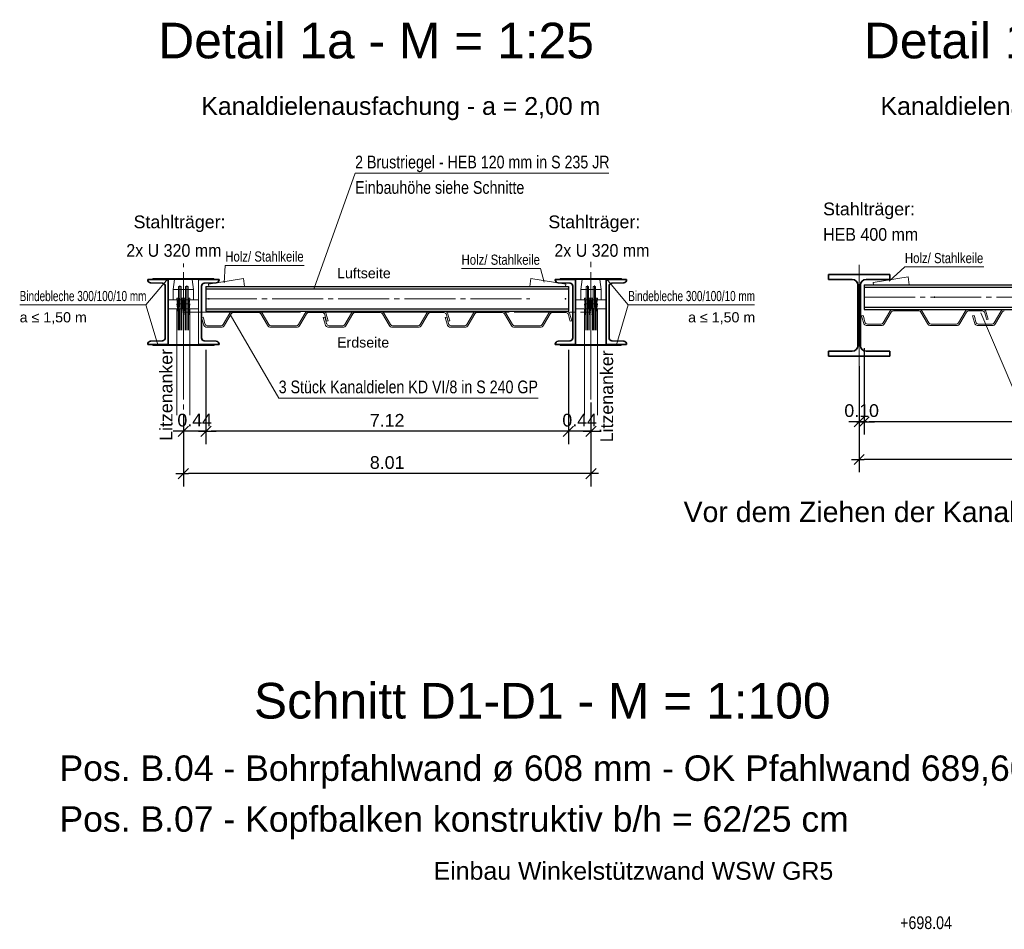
# Model space of a CAD drawing. Header units: metres. Extents: x 0 to 119, y 1 to 83.
# Tile 11 of 29: x 2 to 21, y 43 to 61. Entities that reach past the tile are written whole.
import ezdxf

# ---------------------------------------------------------------- set-up
doc = ezdxf.new("R2010")
doc.units = ezdxf.units.M
for name, pattern in [('ACHSE1', [5.6, 5, -0.25, 0.1, -0.25]), ('ACHSE3', [1.25, 1, -0.1, 0.05, -0.1]), ('DURCHG', [0])]:
    doc.linetypes.add(name, pattern=pattern)
for name, color, linetype in [('Anker', 7, 'Continuous'), ('Ausfachung', 7, 'Continuous'), ('BPW', 7, 'Continuous'), ('BPW-Beschriftung_Pfahlwand', 7, 'Continuous'), ('BT-Verbau', 7, 'Continuous'), ('HILFPU', 7, 'Continuous'), ('MAKET', 7, 'Continuous'), ('Stecktr_ger', 7, 'Continuous'), ('TEXTE', 7, 'Continuous')]:
    doc.layers.add(name, color=color, linetype=linetype)
doc.styles.add('Arial', font='arial.ttf')
doc.dimstyles.new('ISBSTRICH4E', dxfattribs={"dimtxt": 0.25, "dimasz": 0.1, "dimexe": 0.25, "dimexo": 1, "dimgap": 0.09, "dimtad": 1, "dimzin": 0, "dimdsep": 46, "dimtxsty": 'Arial', "dimblk": 'ID4', "dimblk1": 'ID4', "dimblk2": 'ID4', "dimsah": 1, "dimcen": 0.09, "dimdle": 0.15, "dimclrd": 7, "dimclre": 7, "dimclrt": 7, "dimazin": 0, "dimtfac": 1, "dimtdec": 4, "dimtix": 1, "dimtmove": 2, "dimatfit": 3, "dimfxl": 1, "dimtvp": 0.004, "dimtolj": 1, "dimtzin": 0, "dimarcsym": 0})

# ---------------------------------------------------------------- blocks, each defined once
blk = doc.blocks.new('DIM136')
at = {"layer": 'MAKET', "color": 7, "style": 'Arial', "width": 0.8}
blk.add_text('+698.04', height=0.25, dxfattribs=at).set_placement((19.236, 43.403))
blk = doc.blocks.new('ID4')
at = {"color": 7, "linetype": 'DURCHG', "lineweight": 25}
for p, q in [((-1, -1), (1, 1)), ((1.5, 0), (-1, 0))]:
    blk.add_line(p, q, dxfattribs=at)
blk = doc.blocks.new('*D210')
at = {"layer": 'Defpoints', "color": 0}
for p in [(27.649, 55.994), (18.43, 55.462), (18.43, 52.631)]:
    blk.add_point(p, dxfattribs=at)
at = {"layer": 'MAKET', "color": 7, "lineweight": -2}
for p, q in [((27.649, 54.994), (27.649, 52.381)), ((18.43, 54.462), (18.43, 52.381)), ((27.549, 52.631), (18.53, 52.631))]:
    blk.add_line(p, q, dxfattribs=at)
at = {"layer": 'MAKET', "color": 7, "lineweight": -2, "xscale": 0.1, "yscale": 0.1, "zscale": 0.1, "rotation": 180}
blk.add_blockref('ID4', (18.43, 52.631), dxfattribs=at)
at = {"layer": 'MAKET', "color": 7, "lineweight": -2, "xscale": 0.1, "yscale": 0.1, "zscale": 0.1}
blk.add_blockref('ID4', (27.649, 52.631), dxfattribs=at)
at = {"layer": 'MAKET', "color": 7, "insert": (23.039, 52.849), "char_height": 0.25, "attachment_point": 5, "style": 'Arial'}
blk.add_mtext('\\A1;9.22', dxfattribs=at)
blk = doc.blocks.new('*D287')
at = {"layer": 'Defpoints', "color": 0}
for p in [(18.529, 55.82), (27.128, 55.82), (18.529, 53.371)]:
    blk.add_point(p, dxfattribs=at)
at = {"layer": 'MAKET', "color": 7, "lineweight": -2}
for p, q in [((18.529, 54.82), (18.529, 53.121)), ((27.128, 54.82), (27.128, 53.121)), ((27.028, 53.371), (18.629, 53.371))]:
    blk.add_line(p, q, dxfattribs=at)
at = {"layer": 'MAKET', "color": 7, "lineweight": -2, "xscale": 0.1, "yscale": 0.1, "zscale": 0.1, "rotation": 180}
blk.add_blockref('ID4', (18.529, 53.371), dxfattribs=at)
at = {"layer": 'MAKET', "color": 7, "lineweight": -2, "xscale": 0.1, "yscale": 0.1, "zscale": 0.1}
blk.add_blockref('ID4', (27.128, 53.371), dxfattribs=at)
at = {"layer": 'MAKET', "color": 7, "insert": (22.829, 53.589), "char_height": 0.25, "attachment_point": 5, "style": 'Arial'}
blk.add_mtext('\\A1;8.60', dxfattribs=at)
blk = doc.blocks.new('*D288')
at = {"layer": 'Defpoints', "color": 0}
for p in [(18.529, 55.82), (18.43, 55.462), (18.43, 53.371)]:
    blk.add_point(p, dxfattribs=at)
at = {"layer": 'MAKET', "color": 7, "lineweight": -2}
for p, q in [((18.529, 54.82), (18.529, 53.121)), ((18.43, 54.462), (18.43, 53.121)), ((18.33, 53.371), (18.23, 53.371)), ((18.529, 53.371), (18.43, 53.371)), ((18.629, 53.371), (18.729, 53.371))]:
    blk.add_line(p, q, dxfattribs=at)
at = {"layer": 'MAKET', "color": 7, "lineweight": -2, "xscale": 0.1, "yscale": 0.1, "zscale": 0.1}
blk.add_blockref('ID4', (18.43, 53.371), dxfattribs=at)
at = {"layer": 'MAKET', "color": 7, "lineweight": -2, "xscale": 0.1, "yscale": 0.1, "zscale": 0.1, "rotation": 180}
blk.add_blockref('ID4', (18.529, 53.371), dxfattribs=at)
at = {"layer": 'MAKET', "color": 7, "insert": (18.479, 53.589), "char_height": 0.25, "attachment_point": 5, "style": 'Arial'}
blk.add_mtext('\\A1;0.10', dxfattribs=at)
blk = doc.blocks.new('*D289')
at = {"layer": 'Defpoints', "color": 0}
for p in [(13.16, 54.747), (5.152, 54.494), (5.152, 52.352)]:
    blk.add_point(p, dxfattribs=at)
at = {"layer": 'MAKET', "color": 7, "lineweight": -2}
for p, q in [((13.16, 53.747), (13.16, 52.102)), ((5.152, 53.494), (5.152, 52.102)), ((13.06, 52.352), (5.252, 52.352))]:
    blk.add_line(p, q, dxfattribs=at)
at = {"layer": 'MAKET', "color": 7, "lineweight": -2, "xscale": 0.1, "yscale": 0.1, "zscale": 0.1, "rotation": 180}
blk.add_blockref('ID4', (5.152, 52.352), dxfattribs=at)
at = {"layer": 'MAKET', "color": 7, "lineweight": -2, "xscale": 0.1, "yscale": 0.1, "zscale": 0.1}
blk.add_blockref('ID4', (13.16, 52.352), dxfattribs=at)
at = {"layer": 'MAKET', "color": 7, "insert": (9.156, 52.569), "char_height": 0.25, "attachment_point": 5, "style": 'Arial'}
blk.add_mtext('\\A1;8.01', dxfattribs=at)
blk = doc.blocks.new('*D290')
at = {"layer": 'Defpoints', "color": 0}
for p in [(12.716, 55.787), (13.16, 54.511), (12.716, 53.184)]:
    blk.add_point(p, dxfattribs=at)
at = {"layer": 'MAKET', "color": 7, "lineweight": -2}
for p, q in [((12.716, 54.787), (12.716, 52.934)), ((13.16, 53.511), (13.16, 52.934)), ((12.616, 53.184), (12.516, 53.184)), ((13.16, 53.184), (12.716, 53.184)), ((13.26, 53.184), (13.36, 53.184))]:
    blk.add_line(p, q, dxfattribs=at)
at = {"layer": 'MAKET', "color": 7, "lineweight": -2, "xscale": 0.1, "yscale": 0.1, "zscale": 0.1}
blk.add_blockref('ID4', (12.716, 53.184), dxfattribs=at)
at = {"layer": 'MAKET', "color": 7, "lineweight": -2, "xscale": 0.1, "yscale": 0.1, "zscale": 0.1, "rotation": 180}
blk.add_blockref('ID4', (13.16, 53.184), dxfattribs=at)
at = {"layer": 'MAKET', "color": 7, "insert": (12.938, 53.402), "char_height": 0.25, "attachment_point": 5, "style": 'Arial'}
blk.add_mtext('\\A1;0.44', dxfattribs=at)
blk = doc.blocks.new('*D291')
at = {"layer": 'Defpoints', "color": 0}
for p in [(5.596, 55.787), (12.716, 55.787), (5.596, 53.184)]:
    blk.add_point(p, dxfattribs=at)
at = {"layer": 'MAKET', "color": 7, "lineweight": -2}
for p, q in [((5.596, 54.787), (5.596, 52.934)), ((12.716, 54.787), (12.716, 52.934)), ((12.616, 53.184), (5.696, 53.184))]:
    blk.add_line(p, q, dxfattribs=at)
at = {"layer": 'MAKET', "color": 7, "lineweight": -2, "xscale": 0.1, "yscale": 0.1, "zscale": 0.1, "rotation": 180}
blk.add_blockref('ID4', (5.596, 53.184), dxfattribs=at)
at = {"layer": 'MAKET', "color": 7, "lineweight": -2, "xscale": 0.1, "yscale": 0.1, "zscale": 0.1}
blk.add_blockref('ID4', (12.716, 53.184), dxfattribs=at)
at = {"layer": 'MAKET', "color": 7, "insert": (9.156, 53.4), "char_height": 0.25, "attachment_point": 5, "style": 'Arial'}
blk.add_mtext('\\A1;7.12', dxfattribs=at)
blk = doc.blocks.new('*D292')
at = {"layer": 'Defpoints', "color": 0}
for p in [(5.596, 55.787), (5.152, 54.494), (5.152, 53.184)]:
    blk.add_point(p, dxfattribs=at)
at = {"layer": 'MAKET', "color": 7, "lineweight": -2}
for p, q in [((5.596, 54.787), (5.596, 52.934)), ((5.152, 53.494), (5.152, 52.934)), ((5.052, 53.184), (4.952, 53.184)), ((5.596, 53.184), (5.152, 53.184)), ((5.696, 53.184), (5.796, 53.184))]:
    blk.add_line(p, q, dxfattribs=at)
at = {"layer": 'MAKET', "color": 7, "lineweight": -2, "xscale": 0.1, "yscale": 0.1, "zscale": 0.1}
blk.add_blockref('ID4', (5.152, 53.184), dxfattribs=at)
at = {"layer": 'MAKET', "color": 7, "lineweight": -2, "xscale": 0.1, "yscale": 0.1, "zscale": 0.1, "rotation": 180}
blk.add_blockref('ID4', (5.596, 53.184), dxfattribs=at)
at = {"layer": 'MAKET', "color": 7, "insert": (5.374, 53.402), "char_height": 0.25, "attachment_point": 5, "style": 'Arial'}
blk.add_mtext('\\A1;0.44', dxfattribs=at)

msp = doc.modelspace()

# ---------------------------------------------------------------- linework, layer by layer
at = {"layer": 'Anker', "color": 7, "linetype": 'ACHSE3', "lineweight": 18}
for p, q in [((13.16, 52.509), (13.16, 56.512)), ((5.152, 52.509), (5.152, 56.479))]:
    msp.add_line(p, q, dxfattribs=at)
at = {"layer": 'Anker', "color": 7, "linetype": 'DURCHG', "lineweight": 18}
for p, q in [((4.977, 56.168), (4.952, 55.968)), ((4.977, 56.168), (5.327, 56.168)), ((5.327, 56.168), (5.352, 55.968)), ((12.985, 56.168), (12.96, 55.968)), ((13.335, 56.168), (12.985, 56.168)), ((13.335, 56.168), (13.36, 55.968)), ((4.952, 55.968), (4.952, 55.768)), ((4.952, 55.968), (5.352, 55.968)), ((5.107, 56.026), (5.059, 56.026)), ((5.059, 56.026), (5.06, 55.173)), ((5.085, 55.171), (5.084, 56.046)), ((5.108, 55.173), (5.107, 56.026)), ((5.195, 55.173), (5.196, 56.026)), ((5.196, 56.026), (5.244, 56.026)), ((5.218, 55.173), (5.219, 56.046)), ((5.244, 56.026), (5.243, 55.173)), ((5.352, 55.968), (5.352, 55.768)), ((13.36, 55.968), (12.96, 55.968)), ((12.96, 55.968), (12.96, 55.768)), ((13.115, 56.026), (13.067, 56.026)), ((13.067, 56.026), (13.069, 55.173)), ((13.093, 55.173), (13.092, 56.046)), ((13.117, 55.173), (13.115, 56.026)), ((13.203, 55.173), (13.204, 56.026)), ((13.204, 56.026), (13.252, 56.026)), ((13.226, 55.171), (13.228, 56.046)), ((13.252, 56.026), (13.251, 55.173)), ((13.36, 55.968), (13.36, 55.768)), ((4.851, 55.768), (5.451, 55.768)), ((5.06, 55.802), (5.023, 55.802)), ((5.023, 55.802), (5.046, 55.626)), ((5.049, 55.802), (5.051, 55.173)), ((5.06, 55.626), (5.06, 55.802)), ((5.145, 55.802), (5.108, 55.802)), ((5.108, 55.626), (5.108, 55.802)), ((5.119, 55.173), (5.119, 55.802)), ((5.124, 55.626), (5.145, 55.802)), ((5.152, 55.768), (5.152, 55.715)), ((5.179, 55.626), (5.158, 55.802)), ((5.158, 55.802), (5.195, 55.802)), ((5.184, 55.173), (5.184, 55.802)), ((5.195, 55.626), (5.195, 55.802)), ((5.243, 55.626), (5.243, 55.802)), ((5.243, 55.802), (5.28, 55.802)), ((5.254, 55.802), (5.252, 55.173)), ((5.28, 55.802), (5.257, 55.626)), ((13.46, 55.768), (12.861, 55.768)), ((13.068, 55.802), (13.031, 55.802)), ((13.031, 55.802), (13.054, 55.626)), ((13.057, 55.802), (13.059, 55.173)), ((13.069, 55.626), (13.068, 55.802)), ((13.153, 55.802), (13.116, 55.802)), ((13.117, 55.626), (13.116, 55.802)), ((13.127, 55.173), (13.127, 55.802)), ((13.132, 55.626), (13.153, 55.802)), ((13.16, 55.768), (13.16, 55.715)), ((13.187, 55.626), (13.166, 55.802)), ((13.166, 55.802), (13.203, 55.802)), ((13.193, 55.173), (13.192, 55.802)), ((13.203, 55.626), (13.203, 55.802)), ((13.251, 55.626), (13.251, 55.802)), ((13.251, 55.802), (13.288, 55.802)), ((13.262, 55.802), (13.26, 55.173)), ((13.288, 55.802), (13.266, 55.626)), ((4.851, 55.588), (5.45, 55.588)), ((5.145, 55.691), (5.025, 55.69)), ((5.025, 55.69), (5.047, 55.516)), ((5.026, 55.588), (5.026, 53.502)), ((5.06, 55.626), (5.046, 55.626)), ((5.108, 55.626), (5.124, 55.626)), ((5.178, 55.691), (5.115, 55.691)), ((5.124, 55.516), (5.145, 55.691)), ((5.125, 55.691), (5.188, 55.691)), ((5.179, 55.516), (5.158, 55.691)), ((5.158, 55.691), (5.278, 55.69)), ((5.195, 55.626), (5.179, 55.626)), ((5.243, 55.626), (5.257, 55.626)), ((5.278, 55.69), (5.257, 55.516)), ((5.278, 55.588), (5.278, 53.502)), ((13.461, 55.588), (12.861, 55.588)), ((13.153, 55.691), (13.033, 55.69)), ((13.033, 55.69), (13.055, 55.516)), ((13.034, 55.588), (13.034, 53.502)), ((13.069, 55.626), (13.054, 55.626)), ((13.117, 55.626), (13.132, 55.626)), ((13.186, 55.691), (13.123, 55.691)), ((13.132, 55.516), (13.153, 55.691)), ((13.133, 55.691), (13.196, 55.691)), ((13.188, 55.516), (13.166, 55.691)), ((13.166, 55.691), (13.287, 55.69)), ((13.203, 55.626), (13.187, 55.626)), ((13.251, 55.626), (13.266, 55.626)), ((13.287, 55.69), (13.265, 55.516)), ((13.286, 55.588), (13.286, 53.502)), ((5.047, 55.516), (5.047, 55.47)), ((5.061, 55.515), (5.047, 55.515)), ((5.124, 55.516), (5.109, 55.516)), ((5.124, 55.471), (5.124, 55.516)), ((5.179, 55.471), (5.179, 55.516)), ((5.179, 55.516), (5.194, 55.516)), ((5.242, 55.515), (5.256, 55.515)), ((5.257, 55.516), (5.256, 55.47)), ((13.055, 55.516), (13.055, 55.47)), ((13.069, 55.515), (13.055, 55.515)), ((13.132, 55.516), (13.117, 55.516)), ((13.132, 55.471), (13.132, 55.516)), ((13.187, 55.471), (13.188, 55.516)), ((13.187, 55.516), (13.202, 55.516)), ((13.25, 55.515), (13.264, 55.515)), ((13.265, 55.516), (13.264, 55.47))]:
    msp.add_line(p, q, dxfattribs=at)
at = {"layer": 'Ausfachung', "color": 7, "linetype": 'DURCHG', "lineweight": 35}
for p, q in [((4.852, 56.167), (4.452, 56.167)), ((4.452, 56.167), (4.452, 56.159)), ((4.852, 54.887), (4.852, 56.167)), ((5.452, 56.167), (5.852, 56.167)), ((5.852, 56.167), (5.852, 56.159)), ((12.86, 56.167), (12.46, 56.167)), ((12.46, 56.167), (12.46, 56.159)), ((12.86, 54.887), (12.86, 56.167)), ((13.46, 54.887), (13.46, 56.167)), ((13.46, 56.167), (13.86, 56.167)), ((13.86, 56.167), (13.86, 56.159)), ((4.505, 56.103), (4.742, 56.092)), ((4.796, 56.036), (4.796, 55.019)), ((5.508, 56.036), (5.508, 55.019)), ((5.798, 56.103), (5.561, 56.092)), ((12.513, 56.103), (12.75, 56.092)), ((12.804, 56.036), (12.804, 55.019)), ((13.516, 56.036), (13.516, 55.019)), ((13.806, 56.103), (13.569, 56.092)), ((4.742, 54.963), (4.505, 54.952)), ((5.561, 54.963), (5.798, 54.952)), ((12.75, 54.963), (12.513, 54.952)), ((13.569, 54.963), (13.806, 54.952)), ((4.452, 54.896), (4.452, 54.887)), ((4.452, 54.887), (4.852, 54.887)), ((5.852, 54.887), (5.452, 54.887)), ((5.852, 54.896), (5.852, 54.887)), ((12.46, 54.896), (12.46, 54.887)), ((12.46, 54.887), (12.86, 54.887)), ((13.86, 54.887), (13.46, 54.887)), ((13.86, 54.896), (13.86, 54.887))]:
    msp.add_line(p, q, dxfattribs=at)
at = {"layer": 'Ausfachung', "color": 7, "linetype": 'DURCHG', "lineweight": 18}
for p, q in [((4.553, 56.188), (5.753, 56.188)), ((4.553, 56.188), (5.753, 56.188)), ((4.553, 56.168), (4.553, 56.188)), ((4.553, 56.168), (5.753, 56.168)), ((4.553, 56.168), (5.753, 56.168)), ((5.452, 54.887), (5.452, 56.167)), ((5.753, 56.168), (5.753, 56.188)), ((13.758, 56.188), (12.558, 56.188)), ((13.758, 56.188), (12.558, 56.188)), ((12.558, 56.168), (12.558, 56.188)), ((13.758, 56.168), (12.558, 56.168)), ((13.758, 56.168), (12.558, 56.168)), ((13.758, 56.168), (13.758, 56.188)), ((4.554, 54.887), (4.554, 54.867)), ((4.554, 54.887), (5.754, 54.887)), ((4.554, 54.887), (5.754, 54.887)), ((4.554, 54.867), (5.754, 54.867)), ((4.554, 54.867), (5.754, 54.867)), ((5.754, 54.887), (5.754, 54.867)), ((13.757, 54.887), (12.557, 54.887)), ((13.757, 54.887), (12.557, 54.887)), ((12.557, 54.887), (12.557, 54.867)), ((13.757, 54.867), (12.557, 54.867)), ((13.757, 54.867), (12.557, 54.867)), ((13.757, 54.887), (13.757, 54.867))]:
    msp.add_line(p, q, dxfattribs=at)
at = {"layer": 'Ausfachung', "color": 7, "linetype": 'ACHSE3', "lineweight": 18}
for p, q in [((5.596, 55.787), (11.96, 55.787)), ((18.529, 55.82), (27.757, 55.82)), ((5.152, 55.527), (13.16, 55.527))]:
    msp.add_line(p, q, dxfattribs=at)
at = {"layer": 'Ausfachung', "color": 7, "linetype": 'DURCHG', "lineweight": 35}
for centre, start, end in [((4.508, 56.159), 180, 267.1376), ((5.796, 56.159), 272.8624, 0), ((12.516, 56.159), 180, 267.1376), ((13.804, 56.159), 272.8624, 0), ((4.74, 56.036), 0, 87.1376), ((5.564, 56.036), 92.8624, 180), ((12.748, 56.036), 0, 87.1376), ((13.572, 56.036), 92.8624, 180), ((4.508, 54.896), 92.8624, 180), ((4.74, 55.019), 272.8624, 0), ((5.564, 55.019), 180, 267.1376), ((5.796, 54.896), 0, 87.1376), ((12.516, 54.896), 92.8624, 180), ((12.748, 55.019), 272.8624, 0), ((13.572, 55.019), 180, 267.1376), ((13.804, 54.896), 0, 87.1376)]:
    msp.add_arc(centre, 0.056, start, end, dxfattribs=at)
at = {"layer": 'BPW', "color": 7, "linetype": 'ACHSE1', "lineweight": 18}
for p, q in [((5.152, 54.747), (5.152, 56.307)), ((13.16, 54.747), (13.16, 56.307)), ((18.43, 56.454), (18.43, 54.47))]:
    msp.add_line(p, q, dxfattribs=at)
at = {"layer": 'BPW', "color": 7, "linetype": 'DURCHG', "lineweight": 35}
for p, q in [((19.03, 56.262), (17.83, 56.262)), ((17.83, 56.262), (17.83, 56.166)), ((17.83, 56.166), (18.295, 56.166)), ((18.565, 56.166), (19.03, 56.166)), ((19.03, 56.166), (19.03, 56.262)), ((18.403, 56.058), (18.403, 54.866)), ((18.457, 54.866), (18.457, 56.058)), ((18.295, 54.758), (17.83, 54.758)), ((17.83, 54.758), (17.83, 54.662)), ((19.03, 54.758), (18.565, 54.758)), ((19.03, 54.662), (19.03, 54.758)), ((17.83, 54.662), (19.03, 54.662))]:
    msp.add_line(p, q, dxfattribs=at)
for centre, start, end in [((18.295, 56.058), 0, 90), ((18.565, 56.058), 90, 180), ((18.295, 54.866), 270, 0), ((18.565, 54.866), 180, 270)]:
    msp.add_arc(centre, 0.108, start, end, dxfattribs=at)
at = {"layer": 'BPW', "color": 4}
msp.add_point((18.43, 55.462), dxfattribs=at)
at = {"layer": 'BPW-Beschriftung_Pfahlwand', "color": 7, "linetype": 'DURCHG', "lineweight": 25}
for p, q in [((5.596, 56.027), (12.716, 56.027)), ((5.596, 56.027), (5.596, 55.547)), ((5.596, 55.983), (12.716, 55.983)), ((12.716, 56.027), (12.716, 55.547)), ((18.529, 56.06), (27.128, 56.06)), ((18.529, 56.06), (18.529, 55.58)), ((18.529, 56.016), (27.128, 56.016)), ((5.596, 55.591), (12.716, 55.591)), ((5.596, 55.547), (12.716, 55.547)), ((18.529, 55.624), (27.128, 55.624)), ((18.529, 55.58), (27.128, 55.58))]:
    msp.add_line(p, q, dxfattribs=at)
at = {"layer": 'BPW-Beschriftung_Pfahlwand', "color": 4}
for p in [(5.652, 55.787), (19.912, 55.82)]:
    msp.add_point(p, dxfattribs=at)
at = {"layer": 'BT-Verbau', "color": 7, "linetype": 'DURCHG', "lineweight": 18}
for p, q in [((6.383, 55.547), (6.133, 55.547)), ((6.633, 55.547), (6.383, 55.547)), ((7.882, 55.547), (7.613, 55.547)), ((8.774, 55.547), (8.524, 55.547)), ((9.024, 55.547), (8.774, 55.547)), ((10.274, 55.547), (10.004, 55.547)), ((11.171, 55.547), (10.921, 55.547)), ((11.421, 55.547), (11.171, 55.547)), ((12.671, 55.547), (12.401, 55.547)), ((19.032, 55.54), (18.903, 55.316)), ((19.352, 55.58), (19.102, 55.58)), ((19.102, 55.548), (19.352, 55.548)), ((19.602, 55.58), (19.352, 55.58)), ((19.352, 55.548), (19.602, 55.548)), ((19.8, 55.316), (19.671, 55.54)), ((20.383, 55.316), (20.512, 55.54)), ((20.851, 55.58), (20.581, 55.58)), ((20.581, 55.548), (20.851, 55.548)), ((21.213, 55.54), (21.084, 55.316)), ((5.54, 55.428), (5.509, 55.42)), ((5.545, 55.286), (5.509, 55.42)), ((5.54, 55.428), (5.551, 55.387)), ((5.576, 55.294), (5.551, 55.387)), ((6.063, 55.507), (5.934, 55.283)), ((5.962, 55.267), (6.091, 55.491)), ((6.133, 55.515), (6.383, 55.515)), ((6.383, 55.515), (6.633, 55.515)), ((6.674, 55.491), (6.803, 55.267)), ((6.831, 55.283), (6.702, 55.507)), ((7.414, 55.283), (7.543, 55.507)), ((7.442, 55.267), (7.571, 55.491)), ((7.613, 55.515), (7.882, 55.515)), ((7.931, 55.428), (7.9, 55.42)), ((7.936, 55.286), (7.9, 55.42)), ((7.929, 55.479), (7.954, 55.387)), ((7.931, 55.428), (7.942, 55.387)), ((7.967, 55.294), (7.942, 55.387)), ((7.954, 55.387), (7.965, 55.345)), ((7.996, 55.354), (7.96, 55.488)), ((7.996, 55.354), (7.965, 55.345)), ((8.455, 55.507), (8.325, 55.283)), ((8.353, 55.267), (8.482, 55.491)), ((8.524, 55.515), (8.774, 55.515)), ((8.774, 55.515), (9.024, 55.515)), ((9.065, 55.491), (9.195, 55.267)), ((9.222, 55.283), (9.093, 55.507)), ((9.805, 55.283), (9.934, 55.507)), ((9.833, 55.267), (9.962, 55.491)), ((10.004, 55.515), (10.274, 55.515)), ((10.328, 55.428), (10.297, 55.42)), ((10.333, 55.286), (10.297, 55.42)), ((10.32, 55.479), (10.345, 55.387)), ((10.328, 55.428), (10.339, 55.387)), ((10.364, 55.294), (10.339, 55.387)), ((10.345, 55.387), (10.356, 55.345)), ((10.387, 55.354), (10.351, 55.488)), ((10.387, 55.354), (10.356, 55.345)), ((10.851, 55.507), (10.722, 55.283)), ((10.75, 55.267), (10.879, 55.491)), ((10.921, 55.515), (11.171, 55.515)), ((11.171, 55.515), (11.421, 55.515)), ((11.462, 55.491), (11.592, 55.267)), ((11.619, 55.283), (11.49, 55.507)), ((12.202, 55.283), (12.331, 55.507)), ((12.23, 55.267), (12.359, 55.491)), ((12.401, 55.515), (12.671, 55.515)), ((12.717, 55.479), (12.742, 55.387)), ((12.742, 55.387), (12.753, 55.345)), ((12.784, 55.354), (12.748, 55.488)), ((12.784, 55.354), (12.753, 55.345)), ((18.509, 55.462), (18.478, 55.453)), ((18.514, 55.319), (18.478, 55.453)), ((18.509, 55.462), (18.52, 55.42)), ((18.545, 55.328), (18.52, 55.42)), ((18.931, 55.3), (19.06, 55.524)), ((19.643, 55.524), (19.772, 55.3)), ((20.411, 55.3), (20.54, 55.524)), ((20.69, 55.462), (20.659, 55.453)), ((20.695, 55.319), (20.659, 55.453)), ((20.69, 55.462), (20.701, 55.42)), ((20.726, 55.328), (20.701, 55.42)), ((20.898, 55.512), (20.923, 55.42)), ((20.923, 55.42), (20.934, 55.378)), ((20.965, 55.387), (20.929, 55.521)), ((20.965, 55.387), (20.934, 55.378)), ((21.111, 55.3), (21.241, 55.524)), ((5.892, 55.259), (5.622, 55.259)), ((5.622, 55.227), (5.892, 55.227)), ((7.372, 55.259), (6.873, 55.259)), ((6.873, 55.227), (7.372, 55.227)), ((8.284, 55.259), (8.014, 55.259)), ((8.014, 55.227), (8.284, 55.227)), ((9.764, 55.259), (9.264, 55.259)), ((9.264, 55.227), (9.764, 55.227)), ((10.681, 55.259), (10.41, 55.259)), ((10.41, 55.227), (10.681, 55.227)), ((12.16, 55.259), (11.661, 55.259)), ((11.661, 55.227), (12.16, 55.227)), ((18.861, 55.292), (18.591, 55.292)), ((18.591, 55.26), (18.861, 55.26)), ((20.341, 55.292), (19.842, 55.292)), ((19.842, 55.26), (20.341, 55.26)), ((21.042, 55.292), (20.772, 55.292)), ((20.772, 55.26), (21.042, 55.26))]:
    msp.add_line(p, q, dxfattribs=at)
for centre, radius, start, end in [((6.133, 55.467), 0.08, 90, 149.9992), ((6.633, 55.467), 0.08, 30.0008, 90), ((7.613, 55.467), 0.08, 90, 149.9992), ((7.882, 55.467), 0.08, 14.9812, 90), ((8.524, 55.467), 0.08, 90, 149.9992), ((9.024, 55.467), 0.08, 30.0008, 90), ((10.004, 55.467), 0.08, 90, 149.9992), ((10.274, 55.467), 0.08, 14.9812, 90), ((10.921, 55.467), 0.08, 90, 149.9992), ((11.421, 55.467), 0.08, 30.0008, 90), ((12.401, 55.467), 0.08, 90, 149.9992), ((12.671, 55.467), 0.08, 14.9812, 90), ((19.102, 55.5), 0.08, 90, 149.9992), ((19.102, 55.5), 0.048, 90, 149.9945), ((19.602, 55.5), 0.08, 30.0008, 90), ((19.602, 55.5), 0.048, 30.0056, 90), ((20.581, 55.5), 0.08, 90, 149.9992), ((20.581, 55.5), 0.048, 90, 149.9944), ((20.851, 55.5), 0.08, 14.9812, 90), ((20.851, 55.5), 0.048, 14.9745, 90), ((21.282, 55.5), 0.08, 90, 149.9992), ((21.282, 55.5), 0.048, 90, 149.9945), ((6.133, 55.467), 0.048, 90, 149.9945), ((6.633, 55.467), 0.048, 30.0056, 90), ((7.613, 55.467), 0.048, 90, 149.9944), ((7.882, 55.467), 0.048, 14.9745, 90), ((8.524, 55.467), 0.048, 90, 149.9945), ((9.024, 55.467), 0.048, 30.0056, 90), ((10.004, 55.467), 0.048, 90, 149.9944), ((10.274, 55.467), 0.048, 14.9745, 90), ((10.921, 55.467), 0.048, 90, 149.9945), ((11.421, 55.467), 0.048, 30.0056, 90), ((12.401, 55.467), 0.048, 90, 149.9944), ((12.671, 55.467), 0.048, 14.9745, 90), ((5.622, 55.307), 0.08, 195.0089, 270), ((5.622, 55.307), 0.048, 195.0206, 270), ((5.892, 55.307), 0.048, 270, 329.9945), ((5.892, 55.307), 0.08, 270, 329.9994), ((6.873, 55.307), 0.08, 210.0007, 270), ((6.873, 55.307), 0.048, 210.0055, 270), ((7.372, 55.307), 0.048, 270, 329.9944), ((7.372, 55.307), 0.08, 270, 329.9993), ((8.014, 55.307), 0.08, 195.0089, 270), ((8.014, 55.307), 0.048, 195.0206, 270), ((8.284, 55.307), 0.048, 270, 329.9945), ((8.284, 55.307), 0.08, 270, 329.9994), ((9.264, 55.307), 0.08, 210.0007, 270), ((9.264, 55.307), 0.048, 210.0055, 270), ((9.764, 55.307), 0.048, 270, 329.9944), ((9.764, 55.307), 0.08, 270, 329.9993), ((10.41, 55.307), 0.08, 195.0089, 270), ((10.41, 55.307), 0.048, 195.0206, 270), ((10.681, 55.307), 0.048, 270, 329.9945), ((10.681, 55.307), 0.08, 270, 329.9994), ((11.661, 55.307), 0.08, 210.0007, 270), ((11.661, 55.307), 0.048, 210.0055, 270), ((12.16, 55.307), 0.048, 270, 329.9944), ((12.16, 55.307), 0.08, 270, 329.9993), ((18.591, 55.34), 0.08, 195.0089, 270), ((18.591, 55.34), 0.048, 195.0206, 270), ((18.861, 55.34), 0.048, 270, 329.9945), ((18.861, 55.34), 0.08, 270, 329.9994), ((19.842, 55.34), 0.08, 210.0007, 270), ((19.842, 55.34), 0.048, 210.0055, 270), ((20.341, 55.34), 0.048, 270, 329.9944), ((20.341, 55.34), 0.08, 270, 329.9993), ((20.772, 55.34), 0.08, 195.0089, 270), ((20.772, 55.34), 0.048, 195.0206, 270), ((21.042, 55.34), 0.048, 270, 329.9945), ((21.042, 55.34), 0.08, 270, 329.9994)]:
    msp.add_arc(centre, radius, start, end, dxfattribs=at)
at = {"layer": 'HILFPU', "color": 4}
for p in [(5.652, 55.787), (12.66, 55.787), (19.912, 55.82), (5.152, 55.527), (13.16, 55.527)]:
    msp.add_point(p, dxfattribs=at)
at = {"layer": 'Stecktr_ger', "color": 7, "linetype": 'DURCHG', "lineweight": 18}
for p, q in [((5.975, 56.444), (5.956, 56.104)), ((5.975, 56.444), (7.526, 56.444)), ((10.618, 56.381), (12.169, 56.381)), ((12.169, 56.381), (12.244, 56.116)), ((19.329, 56.413), (19.017, 56.137)), ((19.329, 56.413), (20.88, 56.413)), ((6.333, 56.188), (5.643, 56.075)), ((6.335, 56.189), (5.645, 56.076)), ((6.351, 56.028), (6.333, 56.188)), ((6.353, 56.029), (6.335, 56.189)), ((11.96, 56.028), (11.979, 56.188)), ((11.979, 56.188), (12.668, 56.075)), ((19.393, 56.221), (18.704, 56.108)), ((18.704, 56.108), (18.712, 56.061)), ((19.395, 56.222), (18.706, 56.109)), ((19.412, 56.061), (19.393, 56.221)), ((19.413, 56.062), (19.395, 56.222)), ((5.643, 56.075), (5.651, 56.028)), ((5.651, 56.028), (6.351, 56.028)), ((5.653, 56.029), (6.353, 56.029)), ((12.66, 56.028), (11.96, 56.028)), ((12.668, 56.075), (12.66, 56.028)), ((18.712, 56.061), (19.412, 56.061)), ((18.713, 56.062), (19.413, 56.062))]:
    msp.add_line(p, q, dxfattribs=at)
at = {"layer": 'TEXTE', "color": 7, "linetype": 'DURCHG', "lineweight": 18}
for p, q in [((8.527, 58.257), (7.725, 55.997)), ((8.527, 58.257), (13.511, 58.257)), ((4.417, 55.667), (4.852, 56.189)), ((13.894, 55.667), (13.459, 56.189)), ((1.936, 55.667), (4.417, 55.667)), ((4.417, 55.667), (4.656, 54.866)), ((13.894, 55.667), (13.655, 54.866)), ((16.375, 55.667), (13.894, 55.667)), ((7.025, 53.837), (6.074, 55.478)), ((21.45, 54.036), (20.822, 55.511)), ((7.025, 53.837), (12.12, 53.837))]:
    msp.add_line(p, q, dxfattribs=at)

# ---------------------------------------------------------------- block references
msp.add_blockref('DIM136', (0, 0))

# ---------------------------------------------------------------- texts
at = {"layer": 'Anker', "color": 7, "style": 'Arial'}
msp.add_text('Litzenanker', height=0.25, rotation=90, dxfattribs=at).set_placement((4.937, 52.997))
at = {"layer": 'Stecktr_ger', "color": 7, "style": 'Arial', "width": 0.8}
for p in [(5.975, 56.519), (19.329, 56.488), (10.618, 56.456)]:
    msp.add_text('Holz/ Stahlkeile', height=0.2, dxfattribs=at).set_placement(p)
at = {"layer": 'TEXTE', "color": 7, "style": 'Arial'}
for s, height, p in [('Detail 1a - M = 1:25', 0.7, (4.659, 60.512)), ('Detail 1b - M = 1:25', 0.7, (18.524, 60.512)), ('Kanaldielenausfachung - a = 2,00 m', 0.35, (5.503, 59.401)), ('Kanaldielenausfachung - a = 2,30 m', 0.35, (18.849, 59.401)), ('Stahlträger:', 0.25, (12.324, 57.174)), ('Luftseite', 0.2, (8.171, 56.191)), ('Erdseite', 0.2, (8.171, 54.83)), ('Einbau Winkelstützwand WSW GR5', 0.35, (10.069, 44.372))]:
    msp.add_text(s, height=height, dxfattribs=at).set_placement(p)
for s, height, width, p in [('2 Brustriegel - HEB 120 mm in S 235 JR', 0.25, 0.8, (8.527, 58.35)), ('Einbauhöhe siehe Schnitte', 0.25, 0.8, (8.527, 57.85)), ('2x U 320 mm', 0.25, 0.9, (12.442, 56.613)), ('Bindebleche 300/100/10 mm', 0.2, 0.7, (1.936, 55.742)), ('3 Stück Kanaldielen KD VI/8 in S 240 GP', 0.25, 0.8, (7.025, 53.931))]:
    msp.add_text(s, height=height, dxfattribs=dict(at, width=width)).set_placement(p)
for s, height, rotation, p in [('Stahlträger:', 0.25, 360, (17.722, 57.428)), ('Stahlträger:', 0.25, 360, (4.174, 57.174)), ('Litzenanker', 0.25, 90, (13.596, 52.968)), ('Schnitt D1-D1 - M = 1:100', 0.7, 360, (6.538, 47.54)), ('Pos. B.04 - Bohrpfahlwand ø 608 mm - OK Pfahlwand 689,60 m ü NHN', 0.5, 360, (2.717, 46.315)), ('Pos. B.07 - Kopfbalken konstruktiv b/h = 62/25 cm', 0.5, 360, (2.717, 45.315))]:
    msp.add_text(s, height=height, rotation=rotation, dxfattribs=at).set_placement(p)
for s, height, width, p in [('HEB 400 mm', 0.25, 0.9, (17.722, 56.928)), ('2x U 320 mm', 0.25, 0.9, (4.031, 56.613)), ('Bindebleche 300/100/10 mm', 0.2, 0.7, (13.894, 55.742))]:
    msp.add_text(s, height=height, rotation=360, dxfattribs=dict(at, width=width)).set_placement(p)
at = {"layer": 'TEXTE', "color": 54, "style": 'Arial'}
msp.add_text('Vor dem Ziehen der Kanaldielen: Zwischenräume mit Sand auffüllen', height=0.4, dxfattribs=at).set_placement((14.981, 51.4))
at = {"layer": 'TEXTE', "color": 7, "char_height": 0.2, "width": 1.31339, "attachment_point": 7, "style": 'Arial'}
for insert in [(1.936, 55.287), (15.07, 55.287)]:
    msp.add_mtext('\\pxqj;{\\fArial|b0|i0|c0|p34|;a ≤ 1,50 m}', dxfattribs=dict(at, insert=insert))

# ---------------------------------------------------------------- dimensions: what is measured, and where the dimension line sits
at = {"layer": 'MAKET'}
for base, p1, p2, picture, middle in [((18.43, 52.631), (27.649, 55.994), (18.43, 55.462), '*D210', (23.039, 52.849)), ((5.152, 53.184), (5.596, 55.787), (5.152, 54.494), '*D292', (5.374, 53.402)), ((5.596, 53.184), (12.716, 55.787), (5.596, 55.787), '*D291', (9.156, 53.4)), ((12.716, 53.184), (13.16, 54.511), (12.716, 55.787), '*D290', (12.938, 53.402)), ((18.43, 53.371), (18.529, 55.82), (18.43, 55.462), '*D288', (18.479, 53.589)), ((18.529, 53.371), (27.128, 55.82), (18.529, 55.82), '*D287', (22.829, 53.589)), ((5.152, 52.352), (13.16, 54.747), (5.152, 54.494), '*D289', (9.156, 52.569))]:
    dim = msp.add_linear_dim(base=base, p1=p1, p2=p2, dimstyle='ISBSTRICH4E', override={"dimasz": 0.1}, dxfattribs=at)
    dim.commit()
    dim.dimension.update_dxf_attribs({"geometry": picture, "text_midpoint": middle})

doc.saveas('drawing.dxf')
